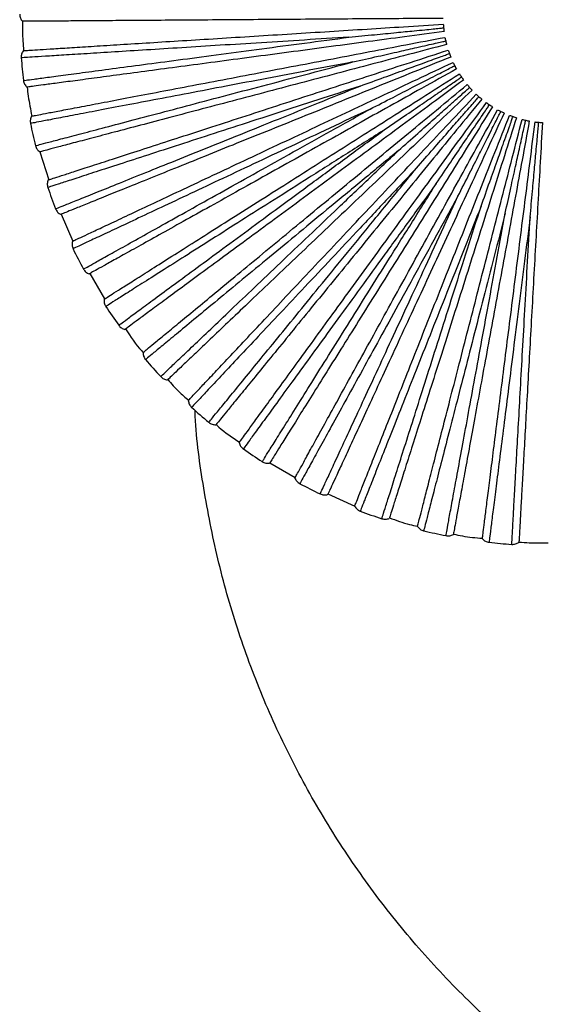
# Model space of a CAD drawing. Header units: millimetres. Extents: x -208 to 209, y -225 to 657.
# Tile 2 of 15: x -208 to -107, y -126 to 62. Entities that reach past the tile are written whole.
import ezdxf

# ---------------------------------------------------------------- set-up
doc = ezdxf.new("R2010")
doc.units = ezdxf.units.MM

msp = doc.modelspace()

# ---------------------------------------------------------------- linework, layer by layer
at = {"color": 7, "linetype": 'Continuous', "lineweight": 25}
for p, q in [((-204.02, 36.62), (-202.31, 31.3)), ((-199.98, 24.73), (-197.71, 19.63)), ((-194.52, 13.44), (-191.72, 8.61)), ((-160.29, -22.58), (-155.47, -25.39)), ((-149.23, -28.5), (-144.15, -30.8))]:
    msp.add_line(p, q, dxfattribs=at)
for start, end in [(184.364, 186.8366), (191.5642, 194.0362), (198.7643, 201.236), (205.9644, 208.4357), (213.1644, 215.6356), (220.3643, 222.8356), (227.564, 230.0357), (234.7637, 237.2359), (241.9633, 244.4361), (249.1631, 251.6363), (256.363, 258.8365), (263.5631, 266.0367)]:
    msp.add_arc((-107.34, 62.16), 100.5, start, end, dxfattribs=at)
for points in [[(-207.84, 62.79), (-207.82, 62.55), (-207.78, 62.06), (-207.49, 61.66), (-207.34, 61.46)], [(-207.15, 55.88), (-207.28, 55.67), (-207.54, 55.25), (-207.55, 54.76), (-207.55, 54.51)], [(-207.13, 50.19), (-207.08, 49.95), (-206.97, 49.47), (-206.63, 49.11), (-206.46, 48.93)], [(-205.57, 43.42), (-205.68, 43.19), (-205.88, 42.75), (-205.83, 42.26), (-205.8, 42.01)], [(-204.84, 37.78), (-204.76, 37.55), (-204.6, 37.08), (-204.22, 36.77), (-204.03, 36.61)], [(-202.45, 31.26), (-202.52, 31.02), (-202.67, 30.55), (-202.56, 30.07), (-202.5, 29.83)], [(-201.02, 25.75), (-200.91, 25.53), (-200.69, 25.09), (-200.27, 24.83), (-200.06, 24.7)], [(-197.83, 19.58), (-197.87, 19.34), (-197.96, 18.85), (-197.79, 18.39), (-197.7, 18.16)], [(-195.72, 14.3), (-195.58, 14.1), (-195.3, 13.69), (-194.86, 13.48), (-194.64, 13.37)], [(-191.78, 8.57), (-191.79, 8.33), (-191.82, 7.84), (-191.59, 7.4), (-191.47, 7.18)], [(-189.02, 3.6), (-188.86, 3.42), (-188.54, 3.04), (-188.07, 2.89), (-187.83, 2.82)], [(-184.39, -1.59), (-184.38, -1.83), (-184.34, -2.32), (-184.06, -2.73), (-183.92, -2.93)], [(-181.04, -6.17), (-180.86, -6.34), (-180.49, -6.67), (-180, -6.76), (-179.76, -6.8)], [(-175.8, -10.74), (-175.75, -10.98), (-175.65, -11.47), (-175.32, -11.83), (-175.16, -12.01)], [(-171.89, -14.87), (-171.69, -15.01), (-171.28, -15.29), (-170.79, -15.32), (-170.55, -15.34)], [(-166.12, -18.74), (-166.04, -18.98), (-165.89, -19.45), (-165.51, -19.77), (-165.33, -19.93)], [(-161.73, -22.35), (-161.51, -22.47), (-161.07, -22.69), (-160.58, -22.66), (-160.33, -22.65)], [(-155.52, -25.47), (-155.41, -25.7), (-155.2, -26.14), (-154.79, -26.41), (-154.58, -26.55)], [(-150.71, -28.5), (-150.48, -28.59), (-150.02, -28.76), (-149.53, -28.67), (-149.29, -28.62)], [(-144.16, -30.82), (-144.02, -31.03), (-143.75, -31.44), (-143.31, -31.66), (-143.09, -31.77)], [(-139.01, -33.23), (-138.76, -33.28), (-138.28, -33.39), (-137.81, -33.24), (-137.58, -33.16)], [(-132.21, -34.7), (-132.05, -34.89), (-131.74, -35.27), (-131.27, -35.43), (-131.04, -35.51)], [(-126.8, -36.44), (-126.56, -36.47), (-126.06, -36.52), (-125.62, -36.31), (-125.39, -36.2)], [(-119.88, -37.05), (-119.7, -37.22), (-119.33, -37.56), (-118.85, -37.66), (-118.61, -37.71)], [(-114.29, -38.1), (-114.04, -38.1), (-113.55, -38.08), (-113.13, -37.82), (-112.93, -37.69)]]:
    msp.add_open_spline(points, degree=3, dxfattribs=at)
for points, knots in [([(-127.34, 62.02), (-129.87, 62), (-134.71, 61.97), (-141.97, 61.92), (-149.1, 61.87), (-156.31, 61.82), (-163.47, 61.77), (-170.45, 61.72), (-177.12, 61.67), (-183.34, 61.63), (-188.99, 61.59), (-193.97, 61.55), (-198.2, 61.52), (-201.63, 61.5), (-204.25, 61.48), (-206.06, 61.47), (-207.14, 61.46), (-207.28, 61.46), (-207.34, 61.46)], [0, 0, 0, 0, 0.062456, 0.119828, 0.179243, 0.240502, 0.303357, 0.367511, 0.432626, 0.498331, 0.564234, 0.629934, 0.695041, 0.759182, 0.822021, 0.88326, 0.942652, 1, 1, 1, 1]), ([(-207.3, 61.46), (-207.31, 60.19), (-207.31, 58.33), (-207.16, 56.47), (-207.12, 55.88)], [0, 0, 0, 0, 0.6826959, 1, 1, 1, 1]), ([(-207.15, 55.88), (-207.08, 55.88), (-206.95, 55.89), (-205.87, 55.96), (-204.07, 56.07), (-201.45, 56.24), (-198.02, 56.45), (-193.8, 56.72), (-188.83, 57.03), (-183.19, 57.39), (-176.98, 57.78), (-170.33, 58.19), (-163.36, 58.63), (-156.21, 59.08), (-149.02, 59.53), (-141.9, 59.98), (-134.66, 60.44), (-129.82, 60.74), (-127.3, 60.9)], [0, 0, 0, 0, 0.057348, 0.11674, 0.177979, 0.240818, 0.304959, 0.370066, 0.435766, 0.501669, 0.567374, 0.632489, 0.696643, 0.759498, 0.820757, 0.880172, 0.937544, 1, 1, 1, 1]), ([(-145.25, 58.44), (-143.62, 58.6), (-140.62, 58.89), (-136.48, 59.3), (-133.3, 59.61), (-130.97, 59.84), (-129.37, 60), (-128.17, 60.11), (-127.51, 60.18), (-127.25, 60.21)], [0, 0, 0, 0, 0.272344, 0.503116, 0.689512, 0.801165, 0.890131, 0.956409, 1, 1, 1, 1]), ([(-127.3, 60.9), (-127.3, 60.8), (-127.28, 60.58), (-127.26, 60.33), (-127.25, 60.21)], [0, 0, 0, 0, 0.4994343, 1, 1, 1, 1]), ([(-127.25, 60.21), (-127.23, 60.08), (-127.21, 59.83), (-127.18, 59.62), (-127.17, 59.51)], [0, 0, 0, 0, 0.49956, 1, 1, 1, 1]), ([(-145.25, 58.44), (-148.08, 58.26), (-153.74, 57.9), (-161.95, 57.38), (-169.78, 56.89), (-177.11, 56.43), (-183.85, 56), (-189.9, 55.62), (-195.17, 55.29), (-199.59, 55.01), (-203.09, 54.79), (-205.67, 54.63), (-207.12, 54.54), (-207.72, 54.5), (-207.55, 54.51), (-207.55, 54.51)], [0, 0, 0, 0, 0.083093, 0.166108, 0.249783, 0.332788, 0.415895, 0.499542, 0.582487, 0.665718, 0.749281, 0.832195, 0.915582, 0.999532, 1, 1, 1, 1]), ([(-207.13, 50.19), (-207.03, 50.21), (-206.83, 50.23), (-205.24, 50.45), (-202.73, 50.78), (-199.24, 51.25), (-194.86, 51.83), (-189.63, 52.53), (-183.62, 53.33), (-176.93, 54.22), (-169.65, 55.19), (-161.87, 56.23), (-153.72, 57.31), (-148.07, 58.06), (-145.25, 58.44)], [0, 0, 0, 0, 0.083445, 0.167006, 0.250708, 0.333669, 0.41686, 0.500454, 0.583374, 0.666709, 0.750181, 0.833089, 0.916578, 1, 1, 1, 1]), ([(-127.17, 59.51), (-129.67, 59.18), (-134.47, 58.54), (-141.66, 57.58), (-148.74, 56.63), (-155.88, 55.68), (-162.98, 54.73), (-169.9, 53.81), (-176.51, 52.93), (-182.67, 52.11), (-188.27, 51.36), (-193.21, 50.7), (-197.4, 50.14), (-200.81, 49.69), (-203.41, 49.34), (-205.19, 49.1), (-206.27, 48.96), (-206.4, 48.94), (-206.46, 48.93)], [0, 0, 0, 0, 0.0624561, 0.1198284, 0.1792427, 0.2405016, 0.3033566, 0.3675111, 0.4326265, 0.4983314, 0.5642338, 0.6299342, 0.6950407, 0.7591822, 0.8220206, 0.8832598, 0.9426519, 1, 1, 1, 1]), ([(-205.57, 43.42), (-205.51, 43.43), (-205.38, 43.46), (-204.31, 43.66), (-202.54, 44), (-199.96, 44.49), (-196.59, 45.13), (-192.44, 45.92), (-187.55, 46.86), (-182, 47.92), (-175.89, 49.08), (-169.34, 50.33), (-162.48, 51.64), (-155.44, 52.98), (-148.36, 54.33), (-141.35, 55.67), (-134.23, 57.03), (-129.47, 57.94), (-126.99, 58.41)], [0, 0, 0, 0, 0.057348, 0.11674, 0.177979, 0.240818, 0.304959, 0.370066, 0.435766, 0.501669, 0.567374, 0.632489, 0.696643, 0.759498, 0.820757, 0.880172, 0.937544, 1, 1, 1, 1]), ([(-126.99, 58.41), (-126.97, 58.31), (-126.93, 58.1), (-126.87, 57.85), (-126.85, 57.73)], [0, 0, 0, 0, 0.499434, 1, 1, 1, 1]), ([(-126.68, 57.05), (-129.12, 56.4), (-133.81, 55.17), (-140.82, 53.31), (-147.72, 51.49), (-154.69, 49.65), (-161.61, 47.82), (-168.36, 46.04), (-174.81, 44.33), (-180.82, 42.74), (-186.28, 41.3), (-191.1, 40.03), (-195.19, 38.95), (-198.51, 38.07), (-201.04, 37.4), (-202.79, 36.94), (-203.84, 36.66), (-203.96, 36.63), (-204.03, 36.61)], [0, 0, 0, 0, 0.062456, 0.119828, 0.179243, 0.240502, 0.303357, 0.367511, 0.432626, 0.498331, 0.564234, 0.629934, 0.695041, 0.759182, 0.822021, 0.88326, 0.942652, 1, 1, 1, 1]), ([(-144.48, 53.72), (-142.89, 54.08), (-139.95, 54.75), (-135.89, 55.67), (-132.77, 56.38), (-130.49, 56.9), (-128.92, 57.25), (-127.75, 57.52), (-127.1, 57.67), (-126.85, 57.73)], [0, 0, 0, 0, 0.272344, 0.503117, 0.689512, 0.801165, 0.890131, 0.95641, 1, 1, 1, 1]), ([(-126.85, 57.73), (-126.82, 57.6), (-126.76, 57.36), (-126.71, 57.15), (-126.68, 57.05)], [0, 0, 0, 0, 0.49956, 1, 1, 1, 1]), ([(-202.45, 31.26), (-202.39, 31.28), (-202.26, 31.32), (-201.23, 31.65), (-199.51, 32.21), (-197.02, 33.02), (-193.75, 34.08), (-189.73, 35.39), (-185, 36.93), (-179.62, 38.67), (-173.71, 40.59), (-167.36, 42.65), (-160.72, 44.81), (-153.91, 47.03), (-147.06, 49.25), (-140.27, 51.46), (-133.37, 53.7), (-128.77, 55.2), (-126.36, 55.98)], [0, 0, 0, 0, 0.057348, 0.11674, 0.177979, 0.240818, 0.304959, 0.370066, 0.435766, 0.501669, 0.567374, 0.632489, 0.696643, 0.759498, 0.820757, 0.880172, 0.937544, 1, 1, 1, 1]), ([(-125.89, 54.66), (-128.23, 53.72), (-132.72, 51.9), (-139.45, 49.19), (-146.06, 46.51), (-152.74, 43.81), (-159.38, 41.13), (-165.86, 38.52), (-172.04, 36.02), (-177.81, 33.69), (-183.05, 31.57), (-187.66, 29.71), (-191.59, 28.12), (-194.77, 26.83), (-197.2, 25.85), (-198.87, 25.18), (-199.88, 24.77), (-200, 24.72), (-200.06, 24.7)], [0, 0, 0, 0, 0.0624561, 0.1198284, 0.1792427, 0.2405016, 0.3033566, 0.3675111, 0.4326265, 0.4983314, 0.5642338, 0.6299342, 0.6950407, 0.7591822, 0.8220206, 0.8832598, 0.9426519, 1, 1, 1, 1]), ([(-143.13, 49.13), (-141.6, 49.69), (-138.76, 50.72), (-134.85, 52.15), (-131.85, 53.24), (-129.65, 54.04), (-128.14, 54.59), (-127.01, 55), (-126.38, 55.23), (-126.14, 55.32)], [0, 0, 0, 0, 0.272344, 0.503117, 0.689512, 0.801165, 0.890131, 0.95641, 1, 1, 1, 1]), ([(-126.36, 55.98), (-126.33, 55.88), (-126.26, 55.67), (-126.18, 55.44), (-126.14, 55.32)], [0, 0, 0, 0, 0.499434, 1, 1, 1, 1]), ([(-126.14, 55.32), (-126.09, 55.2), (-126.01, 54.96), (-125.93, 54.76), (-125.89, 54.66)], [0, 0, 0, 0, 0.49956, 1, 1, 1, 1]), ([(-144.48, 53.72), (-147.27, 53.19), (-152.84, 52.12), (-160.92, 50.58), (-168.62, 49.11), (-175.84, 47.73), (-182.48, 46.46), (-188.43, 45.33), (-193.62, 44.34), (-197.97, 43.51), (-201.42, 42.85), (-203.95, 42.36), (-205.38, 42.09), (-205.97, 41.98), (-205.8, 42.01), (-205.8, 42.01)], [0, 0, 0, 0, 0.0830931, 0.1661075, 0.249783, 0.3327881, 0.4158953, 0.4995418, 0.5824873, 0.6657176, 0.7492813, 0.8321946, 0.9155823, 0.9995321, 1, 1, 1, 1]), ([(-204.84, 37.78), (-204.74, 37.81), (-204.55, 37.86), (-203, 38.27), (-200.55, 38.92), (-197.15, 39.81), (-192.87, 40.94), (-187.77, 42.29), (-181.91, 43.84), (-175.39, 45.56), (-168.29, 47.44), (-160.7, 49.44), (-152.75, 51.54), (-147.24, 52.99), (-144.48, 53.72)], [0, 0, 0, 0, 0.083445, 0.167006, 0.250708, 0.333669, 0.41686, 0.500454, 0.583374, 0.666709, 0.750181, 0.833089, 0.916578, 1, 1, 1, 1]), ([(-197.83, 19.58), (-197.77, 19.61), (-197.65, 19.66), (-196.67, 20.13), (-195.03, 20.89), (-192.66, 22.01), (-189.55, 23.47), (-185.73, 25.27), (-181.22, 27.39), (-176.11, 29.8), (-170.48, 32.45), (-164.45, 35.29), (-158.13, 38.26), (-151.65, 41.31), (-145.13, 44.38), (-138.67, 47.41), (-132.11, 50.5), (-127.72, 52.57), (-125.44, 53.64)], [0, 0, 0, 0, 0.057348, 0.11674, 0.177979, 0.240818, 0.304959, 0.370066, 0.435766, 0.501669, 0.567374, 0.632489, 0.696643, 0.759498, 0.820757, 0.880172, 0.937544, 1, 1, 1, 1]), ([(-141.22, 44.75), (-139.77, 45.49), (-137.08, 46.87), (-133.38, 48.78), (-130.54, 50.24), (-128.46, 51.31), (-127.02, 52.04), (-125.96, 52.59), (-125.37, 52.89), (-125.13, 53.02)], [0, 0, 0, 0, 0.272344, 0.503116, 0.689511, 0.801165, 0.890131, 0.956409, 1, 1, 1, 1]), ([(-125.44, 53.64), (-125.39, 53.55), (-125.3, 53.35), (-125.19, 53.13), (-125.13, 53.02)], [0, 0, 0, 0, 0.4994343, 1, 1, 1, 1]), ([(-125.13, 53.02), (-125.07, 52.9), (-124.96, 52.68), (-124.85, 52.49), (-124.8, 52.4)], [0, 0, 0, 0, 0.49956, 1, 1, 1, 1]), ([(-124.8, 52.4), (-127.01, 51.17), (-131.24, 48.8), (-137.57, 45.27), (-143.8, 41.78), (-150.09, 38.27), (-156.34, 34.77), (-162.43, 31.37), (-168.25, 28.11), (-173.68, 25.08), (-178.62, 22.32), (-182.96, 19.89), (-186.66, 17.83), (-189.65, 16.16), (-191.94, 14.88), (-193.52, 14), (-194.46, 13.47), (-194.58, 13.4), (-194.64, 13.37)], [0, 0, 0, 0, 0.062456, 0.119828, 0.179243, 0.240502, 0.303357, 0.367511, 0.432626, 0.498331, 0.564234, 0.629934, 0.695041, 0.759182, 0.822021, 0.88326, 0.942652, 1, 1, 1, 1]), ([(-191.78, 8.57), (-191.72, 8.61), (-191.61, 8.68), (-190.69, 9.26), (-189.17, 10.23), (-186.96, 11.63), (-184.06, 13.47), (-180.49, 15.74), (-176.28, 18.41), (-171.51, 21.44), (-166.26, 24.77), (-160.63, 28.34), (-154.73, 32.08), (-148.69, 35.92), (-142.6, 39.78), (-136.58, 43.6), (-130.45, 47.49), (-126.36, 50.09), (-124.23, 51.44)], [0, 0, 0, 0, 0.057348, 0.11674, 0.177979, 0.240818, 0.304959, 0.370066, 0.435766, 0.501669, 0.567374, 0.632489, 0.696643, 0.759498, 0.820757, 0.880172, 0.937544, 1, 1, 1, 1]), ([(-138.77, 40.64), (-137.42, 41.56), (-134.93, 43.27), (-131.5, 45.62), (-128.86, 47.42), (-126.93, 48.75), (-125.6, 49.66), (-124.61, 50.33), (-124.06, 50.71), (-123.85, 50.86)], [0, 0, 0, 0, 0.272344, 0.503117, 0.689512, 0.801165, 0.890131, 0.95641, 1, 1, 1, 1]), ([(-124.23, 51.44), (-124.17, 51.35), (-124.06, 51.17), (-123.92, 50.96), (-123.85, 50.86)], [0, 0, 0, 0, 0.4994343, 1, 1, 1, 1]), ([(-123.85, 50.86), (-123.77, 50.75), (-123.63, 50.55), (-123.5, 50.37), (-123.44, 50.29)], [0, 0, 0, 0, 0.49956, 1, 1, 1, 1]), ([(-206.43, 48.94), (-206.37, 48.36), (-206.15, 46.51), (-205.79, 44.68), (-205.54, 43.42)], [0, 0, 0, 0, 0.310626, 1, 1, 1, 1]), ([(-143.13, 49.13), (-145.83, 48.25), (-151.22, 46.5), (-159.04, 43.96), (-166.5, 41.53), (-173.5, 39.26), (-179.92, 37.17), (-185.68, 35.3), (-190.7, 33.66), (-194.92, 32.29), (-198.25, 31.21), (-200.71, 30.41), (-202.09, 29.96), (-202.67, 29.78), (-202.5, 29.83), (-202.5, 29.83)], [0, 0, 0, 0, 0.083093, 0.166108, 0.249783, 0.332788, 0.415895, 0.499542, 0.582487, 0.665718, 0.749281, 0.832195, 0.915582, 0.999532, 1, 1, 1, 1]), ([(-201.02, 25.76), (-200.92, 25.79), (-200.74, 25.87), (-199.25, 26.47), (-196.9, 27.42), (-193.64, 28.73), (-189.54, 30.39), (-184.65, 32.37), (-179.03, 34.64), (-172.77, 37.16), (-165.96, 39.91), (-158.68, 42.85), (-151.06, 45.93), (-145.77, 48.06), (-143.13, 49.13)], [0, 0, 0, 0, 0.0834447, 0.1670064, 0.2507083, 0.3336692, 0.4168604, 0.5004543, 0.5833742, 0.6667087, 0.7501813, 0.8330888, 0.9165781, 1, 1, 1, 1]), ([(-123.44, 50.29), (-125.47, 48.79), (-129.37, 45.91), (-135.21, 41.61), (-140.95, 37.38), (-146.76, 33.1), (-152.52, 28.85), (-158.14, 24.71), (-163.51, 20.75), (-168.51, 17.06), (-173.06, 13.71), (-177.07, 10.75), (-180.47, 8.24), (-183.24, 6.2), (-185.35, 4.65), (-186.8, 3.58), (-187.67, 2.93), (-187.78, 2.85), (-187.83, 2.82)], [0, 0, 0, 0, 0.062456, 0.119828, 0.179243, 0.240502, 0.303357, 0.367511, 0.432626, 0.498331, 0.564234, 0.629934, 0.695041, 0.759182, 0.822021, 0.88326, 0.942652, 1, 1, 1, 1]), ([(-184.39, -1.59), (-184.34, -1.54), (-184.24, -1.46), (-183.41, -0.77), (-182.02, 0.38), (-180, 2.05), (-177.35, 4.24), (-174.09, 6.94), (-170.25, 10.11), (-165.9, 13.71), (-161.11, 17.68), (-155.97, 21.93), (-150.59, 26.38), (-145.07, 30.94), (-139.52, 35.54), (-134.02, 40.09), (-128.43, 44.71), (-124.7, 47.8), (-122.75, 49.41)], [0, 0, 0, 0, 0.057348, 0.11674, 0.177979, 0.240818, 0.304959, 0.370066, 0.435766, 0.501669, 0.567374, 0.632489, 0.696643, 0.759498, 0.820757, 0.880172, 0.937544, 1, 1, 1, 1]), ([(-135.82, 36.87), (-134.6, 37.95), (-132.35, 39.96), (-129.23, 42.72), (-126.84, 44.84), (-125.1, 46.4), (-123.89, 47.47), (-122.99, 48.26), (-122.5, 48.7), (-122.3, 48.88)], [0, 0, 0, 0, 0.272344, 0.503117, 0.689512, 0.801165, 0.890131, 0.95641, 1, 1, 1, 1]), ([(-122.75, 49.41), (-122.69, 49.33), (-122.55, 49.16), (-122.38, 48.97), (-122.3, 48.88)], [0, 0, 0, 0, 0.499434, 1, 1, 1, 1]), ([(-122.3, 48.88), (-122.21, 48.78), (-122.05, 48.6), (-121.9, 48.44), (-121.83, 48.36)], [0, 0, 0, 0, 0.49956, 1, 1, 1, 1]), ([(-121.83, 48.36), (-123.66, 46.62), (-127.16, 43.28), (-132.42, 38.28), (-137.58, 33.36), (-142.8, 28.39), (-147.99, 23.45), (-153.05, 18.63), (-157.87, 14.04), (-162.38, 9.75), (-166.47, 5.85), (-170.08, 2.42), (-173.14, -0.5), (-175.63, -2.87), (-177.52, -4.68), (-178.83, -5.92), (-179.62, -6.67), (-179.71, -6.76), (-179.76, -6.8)], [0, 0, 0, 0, 0.062456, 0.119828, 0.179243, 0.240502, 0.303357, 0.367511, 0.432626, 0.498331, 0.564234, 0.629934, 0.695041, 0.759182, 0.822021, 0.88326, 0.942652, 1, 1, 1, 1]), ([(-175.8, -10.74), (-175.75, -10.69), (-175.66, -10.6), (-174.92, -9.8), (-173.68, -8.49), (-171.89, -6.58), (-169.54, -4.08), (-166.64, -0.99), (-163.24, 2.64), (-159.37, 6.76), (-155.11, 11.29), (-150.55, 16.15), (-145.77, 21.24), (-140.86, 26.46), (-135.93, 31.72), (-131.04, 36.92), (-126.08, 42.2), (-122.76, 45.74), (-121.03, 47.58)], [0, 0, 0, 0, 0.057348, 0.11674, 0.177979, 0.240818, 0.304959, 0.370066, 0.435766, 0.501669, 0.567374, 0.632489, 0.696643, 0.759498, 0.820757, 0.880172, 0.937544, 1, 1, 1, 1]), ([(-132.43, 33.5), (-131.35, 34.73), (-129.37, 37), (-126.62, 40.13), (-124.52, 42.54), (-122.98, 44.3), (-121.92, 45.51), (-121.13, 46.41), (-120.69, 46.91), (-120.52, 47.11)], [0, 0, 0, 0, 0.2723437, 0.5031161, 0.6895112, 0.8011647, 0.8901308, 0.9564093, 1, 1, 1, 1]), ([(-121.03, 47.58), (-120.96, 47.51), (-120.8, 47.36), (-120.61, 47.19), (-120.52, 47.11)], [0, 0, 0, 0, 0.499434, 1, 1, 1, 1]), ([(-120.52, 47.11), (-120.42, 47.03), (-120.23, 46.86), (-120.07, 46.73), (-119.98, 46.66)], [0, 0, 0, 0, 0.49956, 1, 1, 1, 1]), ([(-119.98, 46.66), (-121.58, 44.7), (-124.64, 40.95), (-129.23, 35.33), (-133.74, 29.8), (-138.29, 24.21), (-142.82, 18.66), (-147.23, 13.25), (-151.45, 8.08), (-155.38, 3.26), (-158.95, -1.12), (-162.09, -4.97), (-164.77, -8.25), (-166.94, -10.91), (-168.6, -12.95), (-169.74, -14.34), (-170.42, -15.19), (-170.51, -15.29), (-170.55, -15.34)], [0, 0, 0, 0, 0.0624561, 0.1198284, 0.1792427, 0.2405016, 0.3033566, 0.3675111, 0.4326265, 0.4983314, 0.5642338, 0.6299342, 0.6950407, 0.7591822, 0.8220206, 0.8832598, 0.9426519, 1, 1, 1, 1]), ([(-166.12, -18.74), (-166.08, -18.69), (-166.01, -18.59), (-165.37, -17.71), (-164.31, -16.25), (-162.77, -14.13), (-160.75, -11.35), (-158.26, -7.93), (-155.33, -3.9), (-152.01, 0.67), (-148.36, 5.71), (-144.44, 11.1), (-140.33, 16.75), (-136.13, 22.54), (-131.89, 28.37), (-127.69, 34.15), (-123.43, 40.01), (-120.58, 43.93), (-119.1, 45.98)], [0, 0, 0, 0, 0.057348, 0.11674, 0.177979, 0.240818, 0.304959, 0.370066, 0.435766, 0.501669, 0.567374, 0.632489, 0.696643, 0.759498, 0.820757, 0.880172, 0.937544, 1, 1, 1, 1]), ([(-117.94, 45.2), (-119.28, 43.05), (-121.85, 38.94), (-125.69, 32.79), (-129.47, 26.74), (-133.29, 20.63), (-137.09, 14.56), (-140.79, 8.64), (-144.32, 2.98), (-147.62, -2.29), (-150.61, -7.08), (-153.25, -11.31), (-155.49, -14.9), (-157.31, -17.81), (-158.7, -20.03), (-159.66, -21.56), (-160.23, -22.48), (-160.3, -22.59), (-160.33, -22.65)], [0, 0, 0, 0, 0.0624561, 0.1198284, 0.1792427, 0.2405016, 0.3033566, 0.3675111, 0.4326265, 0.4983314, 0.5642338, 0.6299342, 0.6950407, 0.7591822, 0.8220206, 0.8832598, 0.9426519, 1, 1, 1, 1]), ([(-128.64, 30.58), (-127.73, 31.94), (-126.04, 34.44), (-123.71, 37.89), (-121.93, 40.54), (-120.62, 42.48), (-119.72, 43.81), (-119.05, 44.81), (-118.67, 45.36), (-118.53, 45.58)], [0, 0, 0, 0, 0.272344, 0.503116, 0.689511, 0.801165, 0.890131, 0.956409, 1, 1, 1, 1]), ([(-119.1, 45.98), (-119.01, 45.91), (-118.84, 45.79), (-118.63, 45.65), (-118.53, 45.58)], [0, 0, 0, 0, 0.499434, 1, 1, 1, 1]), ([(-118.53, 45.58), (-118.42, 45.51), (-118.21, 45.37), (-118.03, 45.25), (-117.94, 45.2)], [0, 0, 0, 0, 0.49956, 1, 1, 1, 1]), ([(-141.22, 44.75), (-143.78, 43.54), (-148.92, 41.12), (-156.35, 37.62), (-163.45, 34.28), (-170.1, 31.15), (-176.21, 28.27), (-181.7, 25.69), (-186.48, 23.44), (-190.49, 21.55), (-193.66, 20.06), (-195.99, 18.96), (-197.31, 18.34), (-197.86, 18.08), (-197.7, 18.16), (-197.7, 18.16)], [0, 0, 0, 0, 0.083093, 0.166108, 0.249783, 0.332788, 0.415895, 0.499542, 0.582487, 0.665718, 0.749281, 0.832195, 0.915582, 0.999532, 1, 1, 1, 1]), ([(-195.71, 14.3), (-195.63, 14.35), (-195.46, 14.45), (-194.05, 15.23), (-191.84, 16.47), (-188.77, 18.18), (-184.91, 20.34), (-180.3, 22.91), (-175.02, 25.87), (-169.12, 29.16), (-162.71, 32.74), (-155.86, 36.57), (-148.68, 40.58), (-143.71, 43.36), (-141.22, 44.75)], [0, 0, 0, 0, 0.083445, 0.167006, 0.250708, 0.333669, 0.41686, 0.500454, 0.583374, 0.666709, 0.750181, 0.833089, 0.916578, 1, 1, 1, 1]), ([(-155.52, -25.47), (-155.49, -25.42), (-155.42, -25.3), (-154.9, -24.35), (-154.03, -22.77), (-152.77, -20.47), (-151.11, -17.46), (-149.08, -13.76), (-146.68, -9.39), (-143.96, -4.44), (-140.96, 1.01), (-137.75, 6.85), (-134.38, 12.97), (-130.93, 19.25), (-127.46, 25.56), (-124.02, 31.82), (-120.53, 38.17), (-118.19, 42.42), (-116.98, 44.63)], [0, 0, 0, 0, 0.057348, 0.11674, 0.177979, 0.240818, 0.304959, 0.370066, 0.435766, 0.501669, 0.567374, 0.632489, 0.696643, 0.759498, 0.820757, 0.880172, 0.937544, 1, 1, 1, 1]), ([(-115.73, 44), (-116.79, 41.71), (-118.82, 37.31), (-121.87, 30.73), (-124.86, 24.25), (-127.88, 17.71), (-130.89, 11.2), (-133.82, 4.87), (-136.61, -1.19), (-139.22, -6.83), (-141.59, -11.96), (-143.68, -16.48), (-145.45, -20.32), (-146.89, -23.44), (-147.99, -25.82), (-148.75, -27.46), (-149.21, -28.44), (-149.26, -28.56), (-149.29, -28.62)], [0, 0, 0, 0, 0.0624561, 0.1198284, 0.1792427, 0.2405016, 0.3033566, 0.3675111, 0.4326265, 0.4983314, 0.5642338, 0.6299342, 0.6950407, 0.7591822, 0.8220206, 0.8832598, 0.9426519, 1, 1, 1, 1]), ([(-144.16, -30.82), (-144.13, -30.76), (-144.08, -30.64), (-143.68, -29.63), (-143.02, -27.95), (-142.05, -25.51), (-140.79, -22.32), (-139.23, -18.39), (-137.4, -13.76), (-135.32, -8.5), (-133.03, -2.72), (-130.58, 3.48), (-128.01, 9.97), (-125.37, 16.63), (-122.72, 23.33), (-120.09, 29.96), (-117.42, 36.71), (-115.64, 41.21), (-114.71, 43.56)], [0, 0, 0, 0, 0.057348, 0.11674, 0.177979, 0.240818, 0.304959, 0.370066, 0.435766, 0.501669, 0.567374, 0.632489, 0.696643, 0.759498, 0.820757, 0.880172, 0.937544, 1, 1, 1, 1]), ([(-124.52, 28.16), (-123.78, 29.62), (-122.42, 32.31), (-120.54, 36.03), (-119.1, 38.88), (-118.05, 40.97), (-117.32, 42.41), (-116.78, 43.48), (-116.48, 44.07), (-116.36, 44.31)], [0, 0, 0, 0, 0.272344, 0.503117, 0.689512, 0.801165, 0.890131, 0.95641, 1, 1, 1, 1]), ([(-120.12, 26.28), (-119.57, 27.82), (-118.56, 30.66), (-117.16, 34.58), (-116.09, 37.59), (-115.31, 39.79), (-114.77, 41.31), (-114.36, 42.44), (-114.14, 43.07), (-114.05, 43.32)], [0, 0, 0, 0, 0.272344, 0.503117, 0.689512, 0.801165, 0.890131, 0.95641, 1, 1, 1, 1]), ([(-116.98, 44.63), (-116.89, 44.58), (-116.7, 44.48), (-116.47, 44.36), (-116.36, 44.31)], [0, 0, 0, 0, 0.499434, 1, 1, 1, 1]), ([(-116.36, 44.31), (-116.25, 44.25), (-116.02, 44.14), (-115.83, 44.05), (-115.73, 44)], [0, 0, 0, 0, 0.49956, 1, 1, 1, 1]), ([(-114.71, 43.56), (-114.61, 43.52), (-114.41, 43.45), (-114.17, 43.36), (-114.05, 43.32)], [0, 0, 0, 0, 0.499434, 1, 1, 1, 1]), ([(-114.05, 43.32), (-113.93, 43.27), (-113.69, 43.19), (-113.49, 43.13), (-113.39, 43.09)], [0, 0, 0, 0, 0.49956, 1, 1, 1, 1]), ([(-113.39, 43.09), (-114.15, 40.69), (-115.62, 36.07), (-117.81, 29.15), (-119.97, 22.35), (-122.15, 15.48), (-124.31, 8.66), (-126.43, 2), (-128.44, -4.36), (-130.32, -10.28), (-132.03, -15.67), (-133.54, -20.42), (-134.82, -24.45), (-135.85, -27.72), (-136.65, -30.22), (-137.19, -31.94), (-137.52, -32.98), (-137.56, -33.1), (-137.58, -33.16)], [0, 0, 0, 0, 0.062456, 0.119828, 0.179243, 0.240502, 0.303357, 0.367511, 0.432626, 0.498331, 0.564234, 0.629934, 0.695041, 0.759182, 0.822021, 0.88326, 0.942652, 1, 1, 1, 1]), ([(-132.21, -34.7), (-132.2, -34.64), (-132.16, -34.51), (-131.89, -33.46), (-131.44, -31.71), (-130.79, -29.17), (-129.94, -25.85), (-128.89, -21.75), (-127.65, -16.93), (-126.24, -11.45), (-124.7, -5.43), (-123.04, 1.03), (-121.3, 7.79), (-119.52, 14.73), (-117.73, 21.71), (-115.95, 28.62), (-114.15, 35.65), (-112.94, 40.34), (-112.32, 42.79)], [0, 0, 0, 0, 0.057348, 0.11674, 0.177979, 0.240818, 0.304959, 0.370066, 0.435766, 0.501669, 0.567374, 0.632489, 0.696643, 0.759498, 0.820757, 0.880172, 0.937544, 1, 1, 1, 1]), ([(-110.95, 42.49), (-111.41, 40), (-112.28, 35.24), (-113.59, 28.1), (-114.88, 21.08), (-116.18, 13.99), (-117.48, 6.95), (-118.74, 0.08), (-119.94, -6.48), (-121.06, -12.59), (-122.08, -18.15), (-122.98, -23.05), (-123.74, -27.21), (-124.36, -30.58), (-124.84, -33.16), (-125.16, -34.94), (-125.36, -36.01), (-125.38, -36.14), (-125.39, -36.2)], [0, 0, 0, 0, 0.0624561, 0.1198284, 0.1792427, 0.2405016, 0.3033566, 0.3675111, 0.4326265, 0.4983314, 0.5642338, 0.6299342, 0.6950407, 0.7591822, 0.8220206, 0.8832598, 0.9426519, 1, 1, 1, 1]), ([(-119.88, -37.05), (-119.87, -36.99), (-119.85, -36.86), (-119.72, -35.78), (-119.49, -33.99), (-119.16, -31.39), (-118.73, -27.98), (-118.2, -23.79), (-117.58, -18.85), (-116.87, -13.24), (-116.09, -7.07), (-115.25, -0.46), (-114.38, 6.47), (-113.48, 13.58), (-112.58, 20.73), (-111.68, 27.81), (-110.77, 35), (-110.17, 39.81), (-109.85, 42.31)], [0, 0, 0, 0, 0.057348, 0.11674, 0.177979, 0.240818, 0.304959, 0.370066, 0.435766, 0.501669, 0.567374, 0.632489, 0.696643, 0.759498, 0.820757, 0.880172, 0.937544, 1, 1, 1, 1]), ([(-115.52, 24.96), (-115.17, 26.55), (-114.52, 29.5), (-113.63, 33.57), (-112.94, 36.69), (-112.44, 38.97), (-112.1, 40.55), (-111.84, 41.72), (-111.69, 42.37), (-111.64, 42.62)], [0, 0, 0, 0, 0.272344, 0.503116, 0.689512, 0.801165, 0.890131, 0.956409, 1, 1, 1, 1]), ([(-108.46, 42.19), (-108.6, 39.67), (-108.87, 34.83), (-109.28, 27.59), (-109.67, 20.46), (-110.08, 13.27), (-110.48, 6.12), (-110.87, -0.86), (-111.24, -7.51), (-111.59, -13.72), (-111.9, -19.36), (-112.18, -24.34), (-112.41, -28.56), (-112.61, -31.99), (-112.75, -34.61), (-112.85, -36.41), (-112.91, -37.49), (-112.92, -37.62), (-112.93, -37.69)], [0, 0, 0, 0, 0.062456, 0.119828, 0.179243, 0.240502, 0.303357, 0.367511, 0.432626, 0.498331, 0.564234, 0.629934, 0.695041, 0.759182, 0.822021, 0.88326, 0.942652, 1, 1, 1, 1]), ([(-112.32, 42.79), (-112.21, 42.76), (-112.01, 42.71), (-111.76, 42.65), (-111.64, 42.62)], [0, 0, 0, 0, 0.4994343, 1, 1, 1, 1]), ([(-111.64, 42.62), (-111.51, 42.6), (-111.27, 42.54), (-111.06, 42.51), (-110.95, 42.49)], [0, 0, 0, 0, 0.49956, 1, 1, 1, 1]), ([(-110.79, 24.23), (-110.65, 25.85), (-110.37, 28.86), (-110, 33.01), (-109.71, 36.19), (-109.5, 38.51), (-109.35, 40.12), (-109.24, 41.32), (-109.18, 41.98), (-109.16, 42.24)], [0, 0, 0, 0, 0.2723439, 0.5031165, 0.6895116, 0.8011651, 0.8901311, 0.9564095, 1, 1, 1, 1]), ([(-109.85, 42.31), (-109.74, 42.3), (-109.53, 42.28), (-109.28, 42.25), (-109.16, 42.24)], [0, 0, 0, 0, 0.499434, 1, 1, 1, 1]), ([(-109.16, 42.24), (-109.03, 42.23), (-108.78, 42.21), (-108.57, 42.19), (-108.46, 42.19)], [0, 0, 0, 0, 0.49956, 1, 1, 1, 1]), ([(-138.77, 40.64), (-141.16, 39.12), (-145.95, 36.08), (-152.89, 31.67), (-159.52, 27.46), (-165.72, 23.53), (-171.42, 19.91), (-176.54, 16.66), (-181, 13.83), (-184.74, 11.45), (-187.7, 9.57), (-189.88, 8.19), (-191.11, 7.41), (-191.62, 7.09), (-191.47, 7.18), (-191.47, 7.18)], [0, 0, 0, 0, 0.083093, 0.166108, 0.249783, 0.332788, 0.415895, 0.499542, 0.582487, 0.665718, 0.749281, 0.832195, 0.915582, 0.999532, 1, 1, 1, 1]), ([(-189.02, 3.6), (-188.94, 3.66), (-188.78, 3.78), (-187.49, 4.73), (-185.45, 6.24), (-182.62, 8.32), (-179.06, 10.95), (-174.81, 14.08), (-169.93, 17.67), (-164.5, 21.68), (-158.59, 26.04), (-152.27, 30.69), (-145.65, 35.57), (-141.06, 38.95), (-138.77, 40.64)], [0, 0, 0, 0, 0.083445, 0.167006, 0.250708, 0.333669, 0.41686, 0.500454, 0.583374, 0.666709, 0.750181, 0.833089, 0.916578, 1, 1, 1, 1]), ([(-135.82, 36.87), (-138.01, 35.06), (-142.38, 31.44), (-148.71, 26.2), (-154.76, 21.2), (-160.42, 16.51), (-165.62, 12.21), (-170.29, 8.34), (-174.36, 4.98), (-177.78, 2.15), (-180.48, -0.08), (-182.46, -1.73), (-183.59, -2.65), (-184.05, -3.04), (-183.92, -2.93), (-183.92, -2.93)], [0, 0, 0, 0, 0.083093, 0.166108, 0.249783, 0.332788, 0.415895, 0.499542, 0.582487, 0.665718, 0.749281, 0.832195, 0.915582, 0.999532, 1, 1, 1, 1]), ([(-181.04, -6.17), (-180.97, -6.1), (-180.82, -5.97), (-179.66, -4.86), (-177.82, -3.11), (-175.28, -0.69), (-172.07, 2.36), (-168.25, 6), (-163.86, 10.18), (-158.98, 14.83), (-153.66, 19.9), (-147.97, 25.31), (-142.02, 30.98), (-137.89, 34.91), (-135.82, 36.87)], [0, 0, 0, 0, 0.083445, 0.167006, 0.250708, 0.333669, 0.41686, 0.500454, 0.583374, 0.666709, 0.750181, 0.833089, 0.916578, 1, 1, 1, 1]), ([(-132.43, 33.5), (-134.37, 31.43), (-138.25, 27.29), (-143.88, 21.3), (-149.25, 15.58), (-154.28, 10.22), (-158.9, 5.3), (-163.05, 0.88), (-166.67, -2.97), (-169.7, -6.2), (-172.1, -8.76), (-173.87, -10.64), (-174.86, -11.7), (-175.28, -12.14), (-175.16, -12.01), (-175.16, -12.01)], [0, 0, 0, 0, 0.083093, 0.166108, 0.249783, 0.332788, 0.415895, 0.499542, 0.582487, 0.665718, 0.749281, 0.832195, 0.915582, 0.999532, 1, 1, 1, 1]), ([(-171.89, -14.87), (-171.83, -14.79), (-171.71, -14.64), (-170.69, -13.4), (-169.09, -11.43), (-166.87, -8.71), (-164.07, -5.28), (-160.73, -1.19), (-156.9, 3.51), (-152.64, 8.73), (-147.99, 14.43), (-143.03, 20.51), (-137.84, 26.88), (-134.23, 31.29), (-132.43, 33.5)], [0, 0, 0, 0, 0.083445, 0.167006, 0.250708, 0.333669, 0.41686, 0.500454, 0.583374, 0.666709, 0.750181, 0.833089, 0.916578, 1, 1, 1, 1]), ([(-128.64, 30.58), (-130.31, 28.29), (-133.64, 23.7), (-138.47, 17.04), (-143.08, 10.69), (-147.4, 4.75), (-151.37, -0.72), (-154.93, -5.62), (-158.04, -9.89), (-160.64, -13.48), (-162.7, -16.32), (-164.22, -18.4), (-165.07, -19.58), (-165.43, -20.07), (-165.33, -19.93), (-165.32, -19.93)], [0, 0, 0, 0, 0.083093, 0.166108, 0.249783, 0.332788, 0.415895, 0.499542, 0.582487, 0.665718, 0.749281, 0.832195, 0.915582, 0.999532, 1, 1, 1, 1]), ([(-161.73, -22.35), (-161.68, -22.27), (-161.57, -22.1), (-160.72, -20.74), (-159.38, -18.59), (-157.51, -15.61), (-155.17, -11.86), (-152.37, -7.38), (-149.16, -2.24), (-145.59, 3.48), (-141.69, 9.71), (-137.53, 16.36), (-133.17, 23.33), (-130.15, 28.17), (-128.64, 30.58)], [0, 0, 0, 0, 0.083445, 0.167006, 0.250708, 0.333669, 0.41686, 0.500454, 0.583374, 0.666709, 0.750181, 0.833089, 0.916578, 1, 1, 1, 1]), ([(-124.52, 28.16), (-125.88, 25.67), (-128.61, 20.7), (-132.57, 13.5), (-136.35, 6.62), (-139.89, 0.18), (-143.14, -5.74), (-146.06, -11.05), (-148.61, -15.68), (-150.74, -19.56), (-152.43, -22.64), (-153.67, -24.9), (-154.37, -26.17), (-154.66, -26.7), (-154.58, -26.55), (-154.58, -26.55)], [0, 0, 0, 0, 0.0830931, 0.1661075, 0.249783, 0.3327881, 0.4158953, 0.4995418, 0.5824873, 0.6657176, 0.7492813, 0.8321946, 0.9155823, 0.9995321, 1, 1, 1, 1]), ([(-150.71, -28.5), (-150.67, -28.41), (-150.59, -28.23), (-149.91, -26.78), (-148.85, -24.48), (-147.37, -21.28), (-145.52, -17.27), (-143.3, -12.48), (-140.76, -6.98), (-137.93, -0.85), (-134.85, 5.82), (-131.55, 12.94), (-128.1, 20.4), (-125.71, 25.58), (-124.52, 28.16)], [0, 0, 0, 0, 0.083445, 0.167006, 0.250708, 0.333669, 0.41686, 0.500454, 0.583374, 0.666709, 0.750181, 0.833089, 0.916578, 1, 1, 1, 1]), ([(-120.12, 26.28), (-121.16, 23.64), (-123.25, 18.36), (-126.27, 10.72), (-129.16, 3.42), (-131.87, -3.41), (-134.35, -9.69), (-136.58, -15.32), (-138.53, -20.24), (-140.16, -24.36), (-141.45, -27.62), (-142.4, -30.02), (-142.93, -31.37), (-143.15, -31.93), (-143.09, -31.77), (-143.09, -31.77)], [0, 0, 0, 0, 0.083093, 0.166108, 0.249783, 0.332788, 0.415895, 0.499542, 0.582487, 0.665718, 0.749281, 0.832195, 0.915582, 0.999532, 1, 1, 1, 1]), ([(-139, -33.22), (-138.97, -33.13), (-138.92, -32.94), (-138.43, -31.41), (-137.66, -28.99), (-136.6, -25.64), (-135.26, -21.43), (-133.67, -16.4), (-131.83, -10.62), (-129.79, -4.19), (-127.57, 2.81), (-125.19, 10.29), (-122.71, 18.13), (-120.98, 23.56), (-120.12, 26.28)], [0, 0, 0, 0, 0.083445, 0.167006, 0.250708, 0.333669, 0.41686, 0.500454, 0.583374, 0.666709, 0.750181, 0.833089, 0.916578, 1, 1, 1, 1]), ([(-115.52, 24.96), (-116.23, 22.21), (-117.63, 16.72), (-119.68, 8.75), (-121.63, 1.15), (-123.45, -5.97), (-125.13, -12.51), (-126.64, -18.38), (-127.95, -23.49), (-129.05, -27.79), (-129.93, -31.18), (-130.57, -33.68), (-130.93, -35.09), (-131.08, -35.68), (-131.04, -35.51), (-131.04, -35.51)], [0, 0, 0, 0, 0.083093, 0.166108, 0.249783, 0.332788, 0.415895, 0.499542, 0.582487, 0.665718, 0.749281, 0.832195, 0.915582, 0.999532, 1, 1, 1, 1]), ([(-126.8, -36.44), (-126.78, -36.34), (-126.75, -36.15), (-126.46, -34.57), (-126, -32.08), (-125.36, -28.62), (-124.57, -24.27), (-123.61, -19.08), (-122.52, -13.12), (-121.3, -6.48), (-119.97, 0.75), (-118.55, 8.47), (-117.07, 16.55), (-116.04, 22.16), (-115.52, 24.96)], [0, 0, 0, 0, 0.083445, 0.167006, 0.250708, 0.333669, 0.41686, 0.500454, 0.583374, 0.666709, 0.750181, 0.833089, 0.916578, 1, 1, 1, 1]), ([(-110.79, 24.23), (-111.15, 21.41), (-111.86, 15.78), (-112.89, 7.63), (-113.87, -0.16), (-114.79, -7.45), (-115.63, -14.15), (-116.39, -20.16), (-117.06, -25.4), (-117.61, -29.8), (-118.05, -33.28), (-118.37, -35.84), (-118.55, -37.28), (-118.63, -37.88), (-118.61, -37.71), (-118.61, -37.71)], [0, 0, 0, 0, 0.083093, 0.166108, 0.249783, 0.332788, 0.415895, 0.499542, 0.582487, 0.665718, 0.749281, 0.832195, 0.915582, 0.999532, 1, 1, 1, 1]), ([(-114.29, -38.1), (-114.28, -38), (-114.27, -37.81), (-114.18, -36.2), (-114.04, -33.67), (-113.85, -30.16), (-113.6, -25.74), (-113.3, -20.47), (-112.96, -14.42), (-112.59, -7.69), (-112.18, -0.35), (-111.74, 7.48), (-111.28, 15.69), (-110.96, 21.38), (-110.79, 24.23)], [0, 0, 0, 0, 0.0834447, 0.1670064, 0.2507083, 0.3336692, 0.4168604, 0.5004543, 0.5833742, 0.6667087, 0.7501813, 0.8330888, 0.9165781, 1, 1, 1, 1]), ([(-187.72, 2.9), (-186.76, 1.45), (-185.73, -0.11), (-184.47, -1.48), (-184.38, -1.57)], [0, 0, 0, 0, 0.930019, 1, 1, 1, 1]), ([(-179.68, -6.73), (-179, -7.51), (-177.79, -8.92), (-176.37, -10.13), (-175.73, -10.67)], [0, 0, 0, 0, 0.552481, 1, 1, 1, 1]), ([(-98.46, -144.52), (-99.94, -143.55), (-105.25, -140.08), (-113.75, -133.17), (-123.88, -123.88), (-133.21, -113.77), (-141.72, -102.97), (-149.37, -91.53), (-156.09, -79.53), (-161.85, -67.04), (-166.6, -54.13), (-170.36, -40.9), (-172.95, -27.4), (-174.31, -17.93), (-174.49, -12.96), (-174.51, -12.58)], [0, 0, 0, 0, 0.03362, 0.12081, 0.208, 0.295189, 0.382379, 0.469569, 0.556758, 0.643948, 0.731137, 0.818327, 0.905517, 0.992706, 1, 1, 1, 1]), ([(-170.52, -15.31), (-170.35, -15.47), (-168.97, -16.72), (-167.41, -17.75), (-166.05, -18.65)], [0, 0, 0, 0, 0.127658, 1, 1, 1, 1]), ([(-137.54, -33.04), (-136.28, -33.51), (-134.53, -34.16), (-132.7, -34.53), (-132.2, -34.64)], [0, 0, 0, 0, 0.722804, 1, 1, 1, 1]), ([(-125.38, -36.13), (-124.81, -36.26), (-123, -36.69), (-121.14, -36.84), (-119.86, -36.94)], [0, 0, 0, 0, 0.313543, 1, 1, 1, 1]), ([(-112.92, -37.67), (-111.61, -37.75), (-109.75, -37.85), (-107.89, -37.83), (-107.34, -37.82)], [0, 0, 0, 0, 0.704827, 1, 1, 1, 1])]:
    msp.add_open_spline(points, degree=3, knots=knots, dxfattribs=at)

doc.saveas('drawing.dxf')
